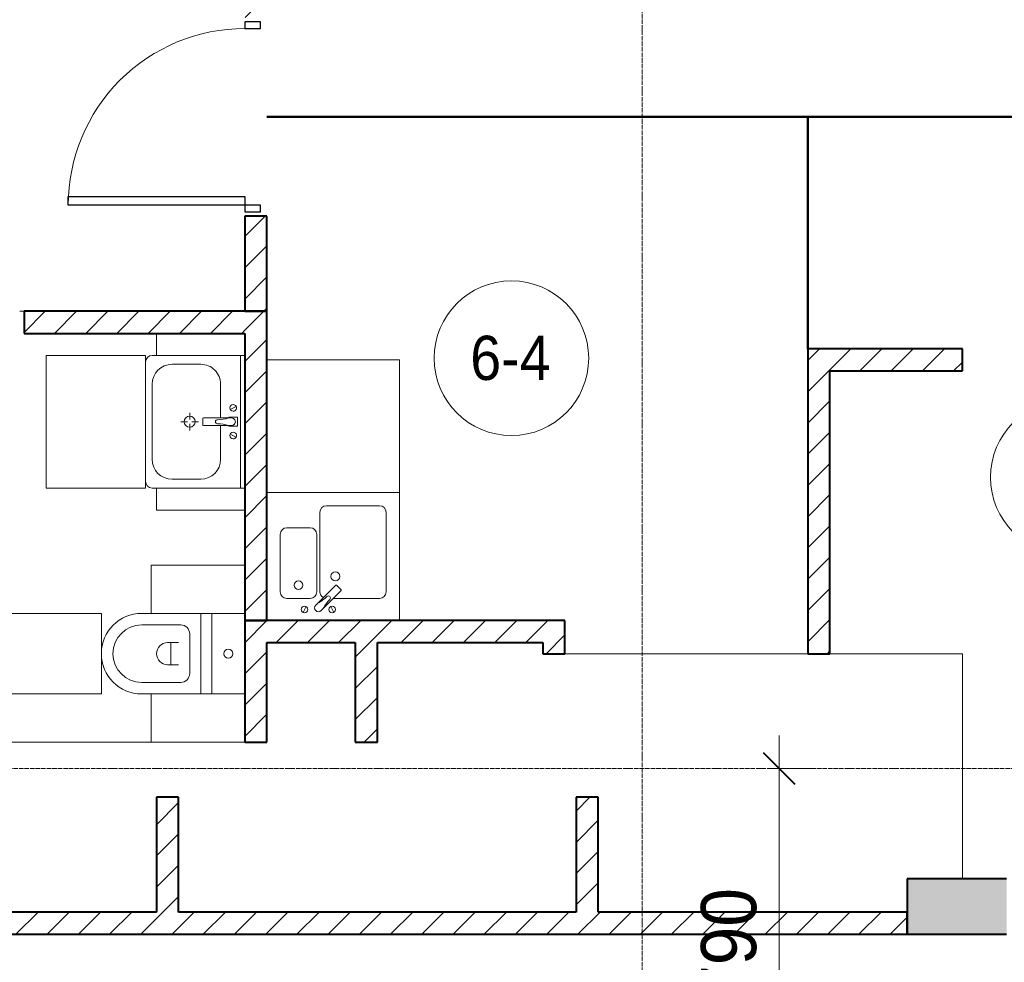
# Model space of a CAD drawing. Header units: millimetres. Extents: x 5617 to 101473, y 7718 to 212653.
# Tile 46 of 66: x 43810 to 48270, y 25423 to 29690. Entities that reach past the tile are written whole.
import ezdxf

# ---------------------------------------------------------------- set-up
doc = ezdxf.new("R2010")
doc.units = ezdxf.units.MM
doc.linetypes.add('ADSK_Линия сетки', pattern=[25, 20, -2.5, 0, -2.5])
doc.linetypes.add('Линия сетки', pattern=[25, 20, -2.5, 0, -2.5])
for name, color, linetype, lineweight in [('Двери', 7, 'Continuous', 18), ('Марки помещений', 7, 'Continuous', 20), ('Мебель', 7, 'Continuous', 18), ('Оси', 7, 'Continuous', 9), ('Перекрытия', 7, 'Continuous', 18), ('Размеры', 7, 'Continuous', 9), ('Размеры-100', 7, 'Continuous', 9), ('Сантехнические приборы', 7, 'Continuous', 18), ('Стены разрез', 7, 'Continuous', 40), ('Стены штриховка', 7, 'Continuous', 40)]:
    doc.layers.add(name, color=color, linetype=linetype, lineweight=lineweight)
doc.styles.add('Arial', font='arial.ttf', dxfattribs={"width": 0.9, "height": 250})
doc.styles.add('Arial_3', font='arial.ttf', dxfattribs={"width": 0.9, "height": 200})
doc.dimstyles.new('Основной_2_5_мм', dxfattribs={"dimscale": 304.8, "dimtxt": 255.06485, "dimasz": 0.463911, "dimexe": 0.492126, "dimexo": 0.492126, "dimgap": 0.098425, "dimtad": 1, "dimdec": 0, "dimdsep": 46, "dimtxsty": 'Arial', "dimblk1": 'OBLIQUE', "dimblk2": 'OBLIQUE', "dimsah": 1, "dimcen": 0.09, "dimdle": 0.492126, "dimazin": 2, "dimtfac": 1, "dimtdec": 4, "dimtix": 1, "dimtmove": 0, "dimatfit": 3, "dimfxl": 1, "dimtvp": 1, "dimtolj": 1, "dimtzin": 0, "dimlwd": 20, "dimlwe": 20, "dimarcsym": 2})
pattern_1 = [(45, (0, 0), (-70.71068, 70.71068), [])]

# ---------------------------------------------------------------- blocks, each defined once
blk = doc.blocks.new('MR_Мойка - Кухонная мойка-V28-МКСС_К4_L19_64_800_')
at = {"layer": 'Сантехнические приборы', "color": 253, "true_color": 0xaaaaaa}
for p, q in [((-300, 550), (300, 550)), ((300, 550), (300, -30)), ((-60, 100), (-60, 460)), ((-30, 490), (210, 490)), ((240, 460), (240, 100)), ((-240, 100), (-240, 360)), ((-210, 390), (-104, 390)), ((-74, 360), (-74, 100)), ((-69.8, 48.2), (11.4, 129.4)), ((35.5, 105.4), (-45.7, 24.2)), ((15.7, 129.4), (35.5, 109.6)), ((-104, 70), (-210, 70)), ((-79, 39), (-69.8, 48.2)), ((210, 70), (0.1, 70)), ((-136.7, 6.7), (-122.6, 33.3)), ((-45.7, 24.2), (-55, 14.9)), ((2.7, 6.7), (-11.4, 33.3))]:
    blk.add_line(p, q, dxfattribs=at)
for centre, radius, start, end in [((-30, 460), 30, 90, 180), ((210, 460), 30, 0, 90), ((-210, 360), 30, 90, 180), ((-104, 360), 30, 0, 90), ((10, 170), 20, 0, 180), ((-157, 130), 20, 0, 180), ((10, 170), 20, 180, 0), ((-210, 100), 30, 180, 270), ((-157, 130), 20, 180, 0), ((-104, 100), 30, 270, 0), ((-30, 100), 30, 180, 241.4489), ((13.5, 127.3), 3, 45, 135), ((13.5, 127.3), 3, 45, 135), ((33.3, 107.5), 3, 315, 45), ((33.3, 107.5), 3, 315, 45), ((210, 100), 30, 270, 0), ((-171.5, 230.2), 208.5, 299.1823, 313.4054), ((136.3, -77.5), 208.5, 136.5946, 150.8177), ((-21.7, 72.3), 9.19, 315, 135), ((-129.7, 20), 15, 0, 180), ((-129.7, 20), 15, 180, 0), ((-67, 26.9), 17, 135, 315), ((-4.3, 20), 15, 0, 180), ((-4.3, 20), 15, 180, 0)]:
    blk.add_arc(centre, radius, start, end, dxfattribs=at)
blk = doc.blocks.new('MR_Зона обслуживания - MR_Зона обслуживания-V29-МКСС_К4_L19_64_800_')
at = {"layer": 'Мебель', "lineweight": 9}
for p, q in [((300, 600), (-300, 600)), ((300, 0), (300, 600)), ((-300, 0), (300, 0))]:
    blk.add_line(p, q, dxfattribs=at)
blk = doc.blocks.new('MR_Унитаз напольный - Санузел с ванной-2515844-МКСС_К4_L19_64_800_')
at = {"layer": 'Сантехнические приборы', "color": 253, "true_color": 0xaaaaaa}
for p, q in [((-182.5, 200), (-182.5, 50)), ((182.5, 50), (182.5, 200)), ((-182.5, 50), (182.5, 50)), ((182.5, 50), (-182.5, 50)), ((-182.5, 50), (-182.5, 0)), ((182.5, 0), (182.5, 50)), ((-182.5, 0), (182.5, 0)), ((182.5, 0), (-182.5, 0)), ((-182.5, 0), (-182.5, -267.5)), ((182.5, -267.5), (182.5, 0)), ((-90, -50), (90, -50)), ((-130, -267.5), (-130, -90)), ((-50, -150), (-50, -100)), ((50, -100), (50, -150)), ((130, -90), (130, -267.5)), ((-50, -135), (50, -135))]:
    blk.add_line(p, q, dxfattribs=at)
for centre, radius, start, end in [((0, 125), 20, 0, 180), ((0, 125), 20, 180, 0), ((-90, -90), 40, 90, 180), ((90, -90), 40, 360, 90), ((0, -150), 50, 180, 0), ((0, -267.5), 182.5, 180, 360), ((0, -267.5), 130, 180, 0)]:
    blk.add_arc(centre, radius, start, end, dxfattribs=at)
blk = doc.blocks.new('MR_Зона обслуживания - MR_Зона обслуживания-V11-МКСС_К4_L19_64_800_')
at = {"layer": 'Мебель', "lineweight": 9}
for p, q in [((182.5, 0), (-182.5, 0)), ((-182.5, 0), (-182.5, -600)), ((182.5, -600), (182.5, 0)), ((-182.5, -600), (182.5, -600))]:
    blk.add_line(p, q, dxfattribs=at)
blk = doc.blocks.new('MR_Зона обслуживания - MR_Зона обслуживания-2638729-МКСС_К4_L19_64_800_')
at = {"layer": 'Мебель', "lineweight": 9}
for p, q in [((108.75, -425), (108.75, 0)), ((-108.75, -425), (108.75, -425))]:
    blk.add_line(p, q, dxfattribs=at)
blk = doc.blocks.new('MR_Зона обслуживания - MR_Зона обслуживания-V1-МКСС_К4_L19_64_800_')
at = {"layer": 'Мебель', "lineweight": 9}
for p, q in [((-108.75, 0), (-108.75, -425)), ((-108.75, -425), (108.75, -425))]:
    blk.add_line(p, q, dxfattribs=at)
blk = doc.blocks.new('MR_Тумба-Умывальник с зеркалом - Тумба-умывальник_600-2638743-МКСС_К4_L19_64_800_')
at = {"layer": 'Сантехнические приборы', "color": 253, "true_color": 0xaaaaaa}
for p, q in [((-300, 400), (-300, 420)), ((-170, 420), (170, 420)), ((300, 420), (300, 400)), ((-260, 200), (-260, 330)), ((260, 330), (260, 200)), ((0, 290), (0, 260)), ((-10, 250), (-40, 250)), ((0, 210), (0, 240)), ((40, 250), (10, 250)), ((-17, 73.1), (-17, 187.9)), ((-14, 190.9), (14, 190.9)), ((17, 187.9), (17, 73.1)), ((-17, 110), (-170, 110)), ((170, 110), (17, 110)), ((-69.7, 39.8), (-55.6, 66.3)), ((-20, 73.1), (-17, 73.1)), ((-20, 33.1), (-20, 73.1)), ((-17, 60), (-17, 73.1)), ((17, 73.1), (17, 60)), ((17, 73.1), (20, 73.1)), ((20, 73.1), (20, 33.1)), ((69.7, 39.8), (55.6, 66.3)), ((-300, 20), (300, 20)), ((20, 33.1), (-20, 33.1))]:
    blk.add_line(p, q, dxfattribs=at)
for centre, radius, start, end in [((-270, 420), 30, 90, 180), ((270, 420), 30, 0, 90), ((-170, 330), 90, 90, 180), ((170, 330), 90, 0, 90), ((0, 250), 25, 360, 180), ((0, 250), 25, 180, 360), ((-170, 200), 90, 180, 270), ((-14, 187.9), 3, 90, 180), ((-14, 187.9), 3, 105, 165), ((14, 187.9), 3, 0, 90), ((14, 187.9), 3, 15, 75), ((170, 200), 90, 270, 0), ((-217.6, 129.9), 208.5, 344.1823, 358.4054), ((0, 124.1), 9.19, 0, 180), ((217.6, 129.9), 208.5, 181.5946, 195.8177), ((-62.7, 53.1), 15, 0, 180), ((-62.7, 53.1), 15, 180, 0), ((0, 60), 17, 180, 0), ((62.7, 53.1), 15, 0, 180), ((62.7, 53.1), 15, 180, 0)]:
    blk.add_arc(centre, radius, start, end, dxfattribs=at)
blk = doc.blocks.new('MR_Зона обслуживания - MR_Зона обслуживания-2638746-МКСС_К4_L19_64_800_')
at = {"layer": 'Мебель', "lineweight": 9}
for p, q in [((300, 450), (-300, 450)), ((-300, 450), (-300, 0)), ((300, 0), (300, 450)), ((-300, 0), (300, 0))]:
    blk.add_line(p, q, dxfattribs=at)
blk = doc.blocks.new('MR_Зона обслуживания - MR_Зона обслуживания-V19-МКСС_К4_L19_64_800_')
at = {"layer": 'Мебель', "lineweight": 9}
for p, q in [((50, 400), (-50, 400)), ((-50, 400), (-50, 0))]:
    blk.add_line(p, q, dxfattribs=at)
blk = doc.blocks.new('MR_Зона обслуживания - MR_Зона обслуживания-V20-МКСС_К4_L19_64_800_')
at = {"layer": 'Мебель', "lineweight": 9}
for p, q in [((50, 400), (-50, 400)), ((-50, 400), (-50, 0)), ((50, 0), (50, 400))]:
    blk.add_line(p, q, dxfattribs=at)
blk = doc.blocks.new('A_DOR_Door - Вн_3_Одинарная_900x2100-3005143-МКСС_К4_L19_64_800_')
at = {"layer": 'Двери', "color": 253, "lineweight": 30, "true_color": 0xaaaaaa}
for p, q in [((-400, 50), (-400, 850)), ((-400, 850), (-360, 850)), ((-400, 50), (-400, 850)), ((-360, 850), (-360, 50)), ((-430, 50), (-430, -20)), ((-400, 50), (-430, 50)), ((-360, 50), (-400, 50)), ((-400, -20), (-400, 50)), ((430, 50), (400, 50)), ((400, 50), (400, -20)), ((430, -20), (430, 50)), ((-430, -20), (-400, -20)), ((400, -20), (430, -20))]:
    blk.add_line(p, q, dxfattribs=at)
at = {"layer": 'Двери', "color": 254, "lineweight": 9, "true_color": 0xd4d4d4}
blk.add_arc((-400, 50), 800, 360, 90, dxfattribs=at)
blk = doc.blocks.new('135_SLK_K4_AR_rvt-1-МКСС_К4_L19_64_800_')
at = {"layer": 'Стены разрез', "lineweight": 9, "true_color": 0xaaaaaa}
h = blk.add_hatch(dxfattribs=at)
h.set_pattern_fill('FP_3', color=253, style=0, pattern_type=2)
h.set_pattern_definition(pattern_1)
h.paths.add_polyline_path([(120650, 28370), (120650, 28800), (120550, 28800), (120550, 28370)])
h.paths.add_polyline_path([(120650, 29700), (120650, 32900), (120550, 32900), (120550, 29700)])
h = blk.add_hatch(dxfattribs=at)
h.set_pattern_fill('FP_3', color=253, style=0, pattern_type=2)
h.set_pattern_definition(pattern_1)
h.paths.add_polyline_path([(120550, 28270), (120550, 28370), (119550, 28370), (119550, 28270), (120296.1, 28270)])
h.paths.add_polyline_path([(118750, 28270), (118750, 28370), (117170, 28370), (117170, 28270), (117879.6, 28270)])
h = blk.add_hatch(dxfattribs=at)
h.set_pattern_fill('FP_3', color=253, style=0, pattern_type=2)
h.set_pattern_definition(pattern_1)
h.paths.add_polyline_path([(120650, 26970), (120650, 28370), (120550, 28370), (120550, 26970), (120564.6, 26970)])
h = blk.add_hatch(dxfattribs=at)
h.set_pattern_fill('FP_3', color=253, style=0, pattern_type=2)
h.set_pattern_definition(pattern_1)
h.paths.add_polyline_path([(123200, 26820), (123200, 28200), (123100, 28200), (123100, 26820)])
h = blk.add_hatch(dxfattribs=at)
h.set_pattern_fill('FP_3', color=253, style=0, pattern_type=2)
h.set_pattern_definition(pattern_1)
h.paths.add_polyline_path([(123800, 28100), (123800, 28200), (123200, 28200), (123200, 28100)])
h = blk.add_hatch(dxfattribs=at)
h.set_pattern_fill('FP_3', color=253, style=0, pattern_type=2)
h.set_pattern_definition(pattern_1)
h.paths.add_polyline_path([(120550, 26420), (120650, 26420), (120650, 26970), (120550, 26970), (120550, 26543)])
h = blk.add_hatch(dxfattribs=at)
h.set_pattern_fill('FP_3', color=253, style=0, pattern_type=2)
h.set_pattern_definition(pattern_1)
h.paths.add_polyline_path([(121900, 26870), (121900, 26970), (120650, 26970), (120650, 26870), (121150, 26870)])
h = blk.add_hatch(dxfattribs=at)
h.set_pattern_fill('FP_3', color=253, style=0, pattern_type=2)
h.set_pattern_definition(pattern_1)
h.paths.add_polyline_path([(122000, 26820), (122000, 26970), (121900, 26970), (121900, 26820)])
h = blk.add_hatch(dxfattribs=at)
h.set_pattern_fill('FP_3', color=253, style=0, pattern_type=2)
h.set_pattern_definition(pattern_1)
h.paths.add_polyline_path([(121050, 26420), (121150, 26420), (121150, 26870), (121050, 26870), (121050, 26543)])
h = blk.add_hatch(dxfattribs=at)
h.set_pattern_fill('FP_3', color=253, style=0, pattern_type=2)
h.set_pattern_definition(pattern_1)
h.paths.add_polyline_path([(120250, 25650), (120250, 26170), (120150, 26170), (120150, 25650)])
h = blk.add_hatch(dxfattribs=at)
h.set_pattern_fill('FP_3', color=253, style=0, pattern_type=2)
h.set_pattern_definition(pattern_1)
h.paths.add_polyline_path([(122150, 25650), (122150, 26170), (122050, 26170), (122050, 25650)])
at = {"layer": 'Стены разрез', "lineweight": 18, "true_color": 0xcbcbcb}
h = blk.add_hatch(color=9, dxfattribs=at)
h.paths.add_polyline_path([(125550, 25550), (125550, 25800), (125100, 25800), (125100, 25550)])
h.paths.add_polyline_path([(124000, 25550), (124000, 25800), (123550, 25800), (123550, 25550)])
at = {"layer": 'Стены разрез', "lineweight": 9, "true_color": 0xaaaaaa}
h = blk.add_hatch(dxfattribs=at)
h.set_pattern_fill('FP_3', color=253, style=0, pattern_type=2)
h.set_pattern_definition(pattern_1)
h.paths.add_polyline_path([(123550, 25550), (123550, 25650), (115250, 25650), (115250, 25550), (120027.6, 25550)])
at = {"layer": 'Перекрытия', "color": 253, "true_color": 0xaaaaaa}
for p, q in [((119530, 28370), (119550, 28370)), ((119550, 28370), (119530, 28370)), ((122000, 26820), (123100, 26820)), ((123200, 26820), (123800, 26820)), ((123800, 26820), (123800, 25800)), ((118750, 26420), (120125, 26420))]:
    blk.add_line(p, q, dxfattribs=at)
at = {"layer": 'Стены разрез', "color": 253, "true_color": 0xaaaaaa}
for p, q in [((124400, 29250.4), (120650, 29250.4)), ((120650, 29250.4), (120650, 29249.6)), ((120650, 29249.6), (123099.6, 29249.6)), ((123099.6, 29249.6), (123099.6, 28200)), ((123100.4, 28200), (123100.4, 29249.6)), ((123100.4, 29249.6), (124400, 29249.6)), ((120650, 28800), (120550, 28800)), ((120550, 28800), (120550, 28370)), ((120650, 28370), (120650, 28800)), ((120550, 28370), (119550, 28370)), ((119550, 28370), (119550, 28270)), ((120650, 28370), (120550, 28370)), ((120550, 28370), (120650, 28370)), ((120650, 26970), (120650, 28370)), ((119550, 28270), (120550, 28270)), ((120550, 28270), (120550, 26970)), ((123099.6, 28200), (123100, 28200)), ((123100, 28200), (123100, 26820)), ((123200, 28200), (123100.4, 28200)), ((123800, 28200), (123200, 28200)), ((123800, 28100), (123800, 28200)), ((123200, 26820), (123200, 28100)), ((123200, 28100), (123800, 28100)), ((120650, 26970), (120550, 26970)), ((120550, 26970), (120550, 26420)), ((120550, 26970), (120650, 26970)), ((121900, 26970), (120650, 26970)), ((122000, 26970), (121900, 26970)), ((122000, 26820), (122000, 26970)), ((120650, 26870), (121050, 26870)), ((120650, 26420), (120650, 26870)), ((121050, 26870), (121050, 26420)), ((121150, 26870), (121900, 26870)), ((121150, 26420), (121150, 26870)), ((121900, 26870), (121900, 26820)), ((121900, 26820), (122000, 26820)), ((123100, 26820), (123200, 26820)), ((120550, 26420), (120650, 26420)), ((121050, 26420), (121150, 26420)), ((120250, 26170), (120150, 26170)), ((120150, 26170), (120150, 25650)), ((120250, 25650), (120250, 26170)), ((122150, 26170), (122050, 26170)), ((122050, 26170), (122050, 25650)), ((122150, 25650), (122150, 26170)), ((124000, 25800), (123550, 25800)), ((123550, 25800), (123550, 25550)), ((120150, 25650), (118490, 25650)), ((122050, 25650), (120250, 25650)), ((123550, 25650), (122150, 25650)), ((123550, 25550), (123550, 25650)), ((115250, 25550), (123550, 25550)), ((123550, 25550), (124000, 25550))]:
    blk.add_line(p, q, dxfattribs=at)
at = {"layer": 'Стены штриховка', "color": 253, "true_color": 0xaaaaaa}
for p, q in [((123100.4, 28200), (123100, 28200)), ((123100, 28200), (123100.4, 28200))]:
    blk.add_line(p, q, dxfattribs=at)
at = {"layer": 'Двери', "color": 253, "lineweight": 18, "true_color": 0xaaaaaa, "rotation": 90}
blk.add_blockref('A_DOR_Door - Вн_3_Одинарная_900x2100-3005143-МКСС_К4_L19_64_800_', (120600, 29250), dxfattribs=at)
at = {"layer": 'Мебель', "color": 253, "lineweight": 18, "true_color": 0xaaaaaa}
for name, p, rotation in [('MR_Зона обслуживания - MR_Зона обслуживания-V19-МКСС_К4_L19_64_800_', (120550, 28220), 90.00000000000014), ('MR_Зона обслуживания - MR_Зона обслуживания-2638746-МКСС_К4_L19_64_800_', (120100, 27870), 90.00000000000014), ('MR_Зона обслуживания - MR_Зона обслуживания-V20-МКСС_К4_L19_64_800_', (120550, 27520), 90.00000000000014), ('MR_Зона обслуживания - MR_Зона обслуживания-V1-МКСС_К4_L19_64_800_', (120550, 27111.2), 269.9999999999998), ('MR_Зона обслуживания - MR_Зона обслуживания-V11-МКСС_К4_L19_64_800_', (119900, 26820), 269.9999999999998), ('MR_Зона обслуживания - MR_Зона обслуживания-2638729-МКСС_К4_L19_64_800_', (120550, 26528.7), 269.9999999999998)]:
    blk.add_blockref(name, p, dxfattribs=dict(at, rotation=rotation))
blk.add_blockref('MR_Зона обслуживания - MR_Зона обслуживания-V29-МКСС_К4_L19_64_800_', (120950, 27550), dxfattribs=at)
at = {"layer": 'Сантехнические приборы', "color": 253, "lineweight": 18, "true_color": 0xaaaaaa}
for name, p, rotation in [('MR_Тумба-Умывальник с зеркалом - Тумба-умывальник_600-2638743-МКСС_К4_L19_64_800_', (120550, 27870), 90.00000000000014), ('MR_Унитаз напольный - Санузел с ванной-2515844-МКСС_К4_L19_64_800_', (120350, 26820), 269.9999999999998)]:
    blk.add_blockref(name, p, dxfattribs=dict(at, rotation=rotation))
blk.add_blockref('MR_Мойка - Кухонная мойка-V28-МКСС_К4_L19_64_800_', (120950, 27000), dxfattribs=at)
blk = doc.blocks.new('050_Марка_Помещение - Номер-620969-МКСС_К4_L19_64_800_')
at = {"layer": 'Марки помещений'}
blk.add_circle((0, 0), 3.5, dxfattribs=at)
blk = doc.blocks.new('DIMBLOCK25-МКСС_К4_L19_64_800_')
at = {"layer": 'Размеры-100', "lineweight": 20, "transparency": 16777216}
for p, q in [((47250.8, 26450), (47250.8, 24360)), ((47250.8, 26300), (47200.8, 26300)), ((47250.8, 26300), (47400.8, 26300)), ((47250.8, 24510), (47200.8, 24510)), ((47250.8, 24510), (47400.8, 24510))]:
    blk.add_line(p, q, dxfattribs=at)
at = {"layer": 'Размеры-100', "lineweight": 40, "transparency": 16777216}
for p, q in [((47250.8, 26300), (47180.1, 26370.7)), ((47250.8, 26300), (47321.5, 26229.3)), ((47250.8, 24510), (47180.1, 24580.7)), ((47250.8, 24510), (47321.5, 24439.3))]:
    blk.add_line(p, q, dxfattribs=at)
at = {"layer": 'Размеры-100', "color": 0, "lineweight": 20, "transparency": 16777216, "insert": (46896.2, 25059.7), "char_height": 250, "width": 828.765, "attachment_point": 1, "rotation": 90, "line_spacing_factor": 0.941778, "style": 'Arial'}
blk.add_mtext('1790', dxfattribs=at)
blk = doc.blocks.new('_Oblique')
at = {"color": 0, "linetype": 'ByBlock', "lineweight": -2}
blk.add_line((-0.5, -0.5), (0.5, 0.5), dxfattribs=at)

msp = doc.modelspace()

# ---------------------------------------------------------------- linework, layer by layer
at = {"layer": 'Оси', "linetype": 'Линия сетки'}
msp.add_line((46630.3, 12025.7), (46630.3, 33220), dxfattribs=at)
at = {"layer": 'Оси', "linetype": 'ADSK_Линия сетки'}
msp.add_line((61271.8, 26300), (24565.1, 26300), dxfattribs=at)

# ---------------------------------------------------------------- block references
at = {"lineweight": 5}
msp.add_blockref('135_SLK_K4_AR_rvt-1-МКСС_К4_L19_64_800_', (-75719.7, 0), dxfattribs=at)
at = {"layer": 'Марки помещений', "xscale": 99.99999999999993, "yscale": 99.99999999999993, "zscale": 99.99999999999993}
for p in [(46037.8, 28157.5), (48557.8, 27618.3)]:
    msp.add_blockref('050_Марка_Помещение - Номер-620969-МКСС_К4_L19_64_800_', p, dxfattribs=at)

# ---------------------------------------------------------------- texts
at = {"layer": 'Марки помещений', "lineweight": 9, "insert": (45851.2, 28259.2), "char_height": 200, "width": 447.342, "attachment_point": 1, "style": 'Arial_3'}
msp.add_mtext('6-4', dxfattribs=at)

# ---------------------------------------------------------------- dimensions: what is measured, and where the dimension line sits
at = {"layer": 'Размеры', "lineweight": 20}
dim = msp.add_linear_dim(base=(47250.8, 24510), p1=(47350.8, 26300), p2=(47350.8, 24510), angle=90, dimstyle='Основной_2_5_мм', override={"dimpost": '<>', "dimfxl": 1790}, dxfattribs=at)
dim.commit()
dim.dimension.update_dxf_attribs({"geometry": 'DIMBLOCK25-МКСС_К4_L19_64_800_', "text_midpoint": (47093.1, 25405)})

doc.saveas('drawing.dxf')
